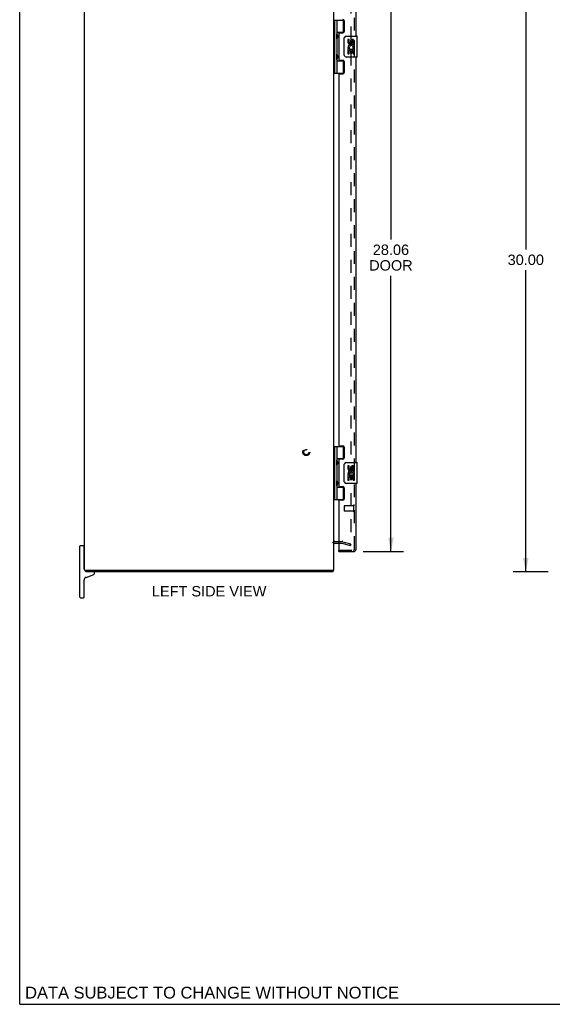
# Model space of a CAD drawing. Header units: inches. Extents: x 0 to 113, y 0 to 73.
# Tile 1 of 6: x 0 to 26, y 0 to 47. Entities that reach past the tile are written whole.
import ezdxf

# ---------------------------------------------------------------- set-up
doc = ezdxf.new("R2010")
doc.units = ezdxf.units.IN
doc.header["$LTSCALE"] = 6.233333
doc.header["$MEASUREMENT"] = 0
doc.linetypes.add('HIDDEN', pattern=[0.2, 0.1, -0.1])
doc.layers.get('0').update_dxf_attribs({"linetype": 'CONTINUOUS'})
for name, color, linetype in [('DEFAULT_2', 8, 'HIDDEN'), ('DIMENSIONS', 7, 'CONTINUOUS'), ('DOOR_ASSEMBLY', 7, 'CONTINUOUS')]:
    doc.layers.add(name, color=color, linetype=linetype)
doc.styles.get("Standard").update_dxf_attribs({"font": 'arial.ttf'})
doc.dimstyles.new('DIMSTYLE_1', dxfattribs={"dimtxt": 0.5, "dimasz": 0.666667, "dimexe": 0.09, "dimexo": 0.07, "dimgap": 0.0375, "dimtad": 0, "dimtih": 1, "dimtoh": 1, "dimzin": 4, "dimdsep": 46, "dimtxsty": 'Standard', "dimblk": '_FILLED', "dimblk1": '_FILLED', "dimblk2": '_FILLED', "dimcen": 0.09, "dimadec": 3, "dimazin": 1, "dimtfac": 1, "dimtdec": 3, "dimtofl": 0, "dimtmove": 0, "dimatfit": 3, "dimldrblk": '_FILLED', "dimfxl": 0, "dimtolj": 1, "dimtzin": 4, "dimarcsym": 0})

# ---------------------------------------------------------------- blocks, each defined once
blk = doc.blocks.new('_FILLED')
at = {"color": 0, "linetype": 'ByBlock'}
blk.add_solid([(0, 0), (-1, 0.2), (-1, -0.2)], dxfattribs=at)
blk = doc.blocks.new('*D5')
at = {"layer": 'DIMENSIONS', "color": 2, "linetype": 'Continuous'}
for p, q in [((16.534, 49.83), (18.464, 49.83)), ((17.864, 49.83), (17.864, 36.781)), ((17.864, 21.767), (17.864, 35.031)), ((16.534, 21.767), (18.464, 21.767))]:
    blk.add_line(p, q, dxfattribs=at)
at = {"layer": 'DIMENSIONS', "color": 2, "linetype": 'Continuous', "xscale": 0.6666666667, "yscale": 0.6666666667, "zscale": 0.6666666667}
for p, rotation in [((17.864, 49.83), 90), ((17.864, 21.767), 270)]:
    blk.add_blockref('_FILLED', p, dxfattribs=dict(at, rotation=rotation))
at = {"layer": 'DIMENSIONS', "color": 2, "linetype": 'Continuous', "insert": (17.864, 36.531), "char_height": 0.5, "width": 2.09294, "attachment_point": 2, "line_spacing_factor": 0.9}
blk.add_mtext('28.06\\PDOOR', dxfattribs=at)
blk = doc.blocks.new('*D9')
at = {"layer": 'DIMENSIONS', "color": 2, "linetype": 'Continuous'}
for p, q in [((25.433, 50.799), (23.753, 50.799)), ((24.353, 50.799), (24.353, 36.299)), ((24.353, 20.799), (24.353, 35.299)), ((25.433, 20.799), (23.753, 20.799))]:
    blk.add_line(p, q, dxfattribs=at)
at = {"layer": 'DIMENSIONS', "color": 2, "linetype": 'Continuous', "xscale": 0.6666666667, "yscale": 0.6666666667, "zscale": 0.6666666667}
for p, rotation in [((24.353, 50.799), 90), ((24.353, 20.799), 270)]:
    blk.add_blockref('_FILLED', p, dxfattribs=dict(at, rotation=rotation))
at = {"layer": 'DIMENSIONS', "color": 2, "linetype": 'Continuous', "insert": (24.353, 36.049), "char_height": 0.5, "width": 1.74721, "attachment_point": 2, "line_spacing_factor": 0.9}
blk.add_mtext('30.00', dxfattribs=at)

msp = doc.modelspace()

# ---------------------------------------------------------------- linework, layer by layer
at = {"color": 7, "linetype": 'Continuous'}
for p, q in [((0, 0), (0, 73.333)), ((2.901, 19.574), (2.901, 22.024)), ((3.076, 22.049), (2.926, 22.049)), ((3.101, 20.939), (3.101, 22.024)), ((3.101, 21.844), (3.116, 21.844)), ((3.101, 21.254), (3.116, 21.254)), ((3.179, 20.874), (3.179, 20.799)), ((15.053, 20.874), (15.053, 20.799)), ((3.101, 19.574), (3.101, 20.399)), ((3.193, 20.53), (3.562, 20.664)), ((3.601, 20.721), (3.601, 20.739)), ((2.926, 19.549), (3.076, 19.549)), ((0, 0), (113.333, 0))]:
    msp.add_line(p, q, dxfattribs=at)
at = {"color": 3, "linetype": 'Continuous'}
for p, q in [((3.116, 20.874), (3.116, 50.724)), ((15.116, 20.874), (15.116, 50.724)), ((15.158, 22.174), (15.359, 22.174)), ((3.116, 20.874), (15.116, 20.874)), ((15.053, 20.799), (3.179, 20.799))]:
    msp.add_line(p, q, dxfattribs=at)
for points in [[(15.069, 20.817), (15.067, 20.812), (15.066, 20.81), (15.065, 20.809), (15.064, 20.807), (15.063, 20.805), (15.062, 20.804), (15.06, 20.802), (15.059, 20.801), (15.058, 20.8), (15.057, 20.799), (15.056, 20.799), (15.055, 20.799), (15.054, 20.799), (15.053, 20.799)], [(15.078, 20.829), (15.077, 20.828), (15.076, 20.826), (15.074, 20.825), (15.073, 20.823), (15.072, 20.821), (15.071, 20.819), (15.069, 20.817)]]:
    msp.add_lwpolyline(points, dxfattribs=at)
at = {"color": 7, "linetype": 'Continuous'}
for centre, radius, start, end in [((2.926, 22.024), 0.025, 90, 180), ((3.076, 22.024), 0.025, 0, 90), ((3.241, 20.939), 0.14, 180, 206.6756), ((3.241, 20.939), 0.14, 207.7056, 243.698), ((3.241, 20.399), 0.14, 110, 180), ((3.541, 20.739), 0.06, 0, 90), ((3.541, 20.721), 0.06, 290, 0), ((2.926, 19.574), 0.025, 180, 270), ((3.076, 19.574), 0.025, 270, 360)]:
    msp.add_arc(centre, radius, start, end, dxfattribs=at)
at = {"color": 3, "linetype": 'Continuous'}
for centre, radius, start, end in [((15.158, 22.132), 0.042, 90, 180), ((14.999, 20.916), 0.117, 312.5569, 338.9598)]:
    msp.add_arc(centre, radius, start, end, dxfattribs=at)
at = {"layer": 'DEFAULT_2', "color": 8, "linetype": 'HIDDEN'}
for p, q in [((15.929, 49.507), (15.929, 22.09)), ((15.158, 22.249), (15.517, 22.249)), ((15.359, 22.174), (15.517, 22.174)), ((15.523, 22.173), (15.909, 22.069)), ((15.543, 22.245), (15.929, 22.142)), ((15.909, 22.069), (15.929, 22.142))]:
    msp.add_line(p, q, dxfattribs=at)
for points in [[(15.914, 22.075), (15.914, 22.075), (15.912, 22.075), (15.911, 22.075)], [(15.929, 22.09), (15.929, 22.088), (15.928, 22.087), (15.928, 22.085), (15.928, 22.084), (15.927, 22.083), (15.926, 22.081), (15.925, 22.08), (15.924, 22.079), (15.923, 22.078), (15.922, 22.077), (15.921, 22.076), (15.919, 22.076), (15.918, 22.075), (15.917, 22.075), (15.915, 22.075), (15.914, 22.075)]]:
    msp.add_lwpolyline(points, dxfattribs=at)
for radius in [0.164, 0.124]:
    msp.add_circle((13.791, 26.548), radius, dxfattribs=at)
for centre, radius, start, end in [((15.158, 22.132), 0.117, 90, 146.9002), ((15.517, 22.149), 0.1, 75, 90), ((15.517, 22.149), 0.025, 75, 90)]:
    msp.add_arc(centre, radius, start, end, dxfattribs=at)
at = {"layer": 'DOOR_ASSEMBLY', "color": 8, "linetype": 'HIDDEN'}
for p, q in [((16.109, 21.884), (16.109, 49.713)), ((15.609, 23.956), (15.609, 23.728)), ((16.066, 23.966), (15.619, 23.966)), ((16.066, 23.718), (15.619, 23.718)), ((16.066, 23.984), (16.066, 23.7)), ((15.359, 21.842), (16.067, 21.842))]:
    msp.add_line(p, q, dxfattribs=at)
at = {"layer": 'DOOR_ASSEMBLY', "color": 3, "linetype": 'Continuous'}
for p, q in [((16.184, 46.549), (16.184, 49.713)), ((15.609, 47.296), (15.609, 46.769)), ((15.359, 46.675), (15.359, 45.422)), ((15.39, 46.706), (15.546, 46.706)), ((16.184, 26.048), (16.184, 45.549)), ((15.39, 45.391), (15.546, 45.391)), ((15.609, 45.328), (15.609, 44.801)), ((15.359, 44.707), (15.359, 26.89)), ((15.39, 44.738), (15.546, 44.738)), ((15.39, 26.859), (15.546, 26.859)), ((15.609, 26.796), (15.609, 26.269)), ((15.359, 26.175), (15.359, 24.922)), ((15.546, 26.206), (15.39, 26.206)), ((15.39, 24.891), (15.546, 24.891)), ((15.609, 24.828), (15.609, 24.301)), ((16.184, 21.884), (16.184, 25.048)), ((15.359, 24.207), (15.359, 21.842)), ((15.546, 24.238), (15.39, 24.238)), ((15.359, 21.767), (16.067, 21.767))]:
    msp.add_line(p, q, dxfattribs=at)
at = {"layer": 'DOOR_ASSEMBLY', "color": 7, "linetype": 'Continuous'}
for p, q in [((15.116, 47.328), (15.6, 47.328)), ((15.155, 47.328), (15.155, 44.769)), ((15.254, 47.328), (15.254, 46.641)), ((15.574, 46.738), (15.574, 47.328)), ((15.254, 46.738), (15.601, 46.738)), ((15.254, 46.441), (15.254, 45.657)), ((15.271, 46.471), (15.271, 46.611)), ((15.543, 46.729), (15.543, 46.706)), ((15.543, 46.729), (15.594, 46.729)), ((15.619, 45.649), (15.619, 46.449)), ((15.719, 46.549), (16.229, 46.549)), ((16.244, 45.564), (16.244, 46.534)), ((15.794, 46.394), (15.794, 46.258)), ((15.857, 46.394), (15.794, 46.394)), ((15.794, 45.933), (15.794, 45.703)), ((15.813, 45.933), (15.794, 45.933)), ((15.847, 45.933), (15.874, 45.952)), ((15.847, 45.933), (16.107, 45.933)), ((15.857, 46.258), (15.857, 46.394)), ((15.922, 46.321), (15.923, 46.252)), ((15.983, 46.258), (15.983, 46.3)), ((16.038, 45.969), (16.096, 45.944)), ((16.046, 46.164), (16.046, 46.3)), ((16.046, 46.164), (16.107, 46.164)), ((16.107, 46.164), (16.107, 46.321)), ((16.107, 45.98), (16.107, 46.033)), ((16.107, 45.703), (16.107, 45.933)), ((15.254, 45.457), (15.254, 44.769)), ((15.271, 45.487), (15.271, 45.627)), ((16.229, 45.549), (15.719, 45.549)), ((15.794, 45.703), (15.857, 45.703)), ((15.857, 45.703), (15.857, 45.87)), ((15.857, 45.87), (15.922, 45.87)), ((15.922, 45.87), (15.922, 45.734)), ((15.922, 45.734), (15.983, 45.734)), ((15.983, 45.734), (15.983, 45.87)), ((15.983, 45.87), (16.046, 45.87)), ((16.046, 45.703), (16.046, 45.87)), ((16.046, 45.703), (16.107, 45.703)), ((15.254, 45.36), (15.601, 45.36)), ((15.543, 45.391), (15.543, 45.369)), ((15.594, 45.369), (15.543, 45.369)), ((15.574, 44.769), (15.574, 45.36)), ((15.116, 44.769), (15.6, 44.769)), ((15.116, 26.828), (15.6, 26.828)), ((15.155, 26.828), (15.155, 24.269)), ((15.254, 26.828), (15.254, 26.141)), ((15.574, 26.237), (15.574, 26.828)), ((15.254, 26.237), (15.601, 26.237)), ((15.271, 25.97), (15.271, 26.11)), ((15.543, 26.228), (15.594, 26.228)), ((15.543, 26.228), (15.543, 26.206)), ((15.719, 26.048), (16.229, 26.048)), ((15.254, 25.94), (15.254, 25.157)), ((15.619, 25.148), (15.619, 25.948)), ((15.857, 25.894), (15.794, 25.894)), ((15.794, 25.894), (15.794, 25.758)), ((15.857, 25.758), (15.857, 25.894)), ((15.922, 25.82), (15.923, 25.751)), ((15.983, 25.758), (15.983, 25.8)), ((16.046, 25.664), (16.046, 25.8)), ((16.046, 25.664), (16.107, 25.664)), ((16.107, 25.664), (16.107, 25.82)), ((16.244, 25.063), (16.244, 26.033)), ((15.271, 24.986), (15.271, 25.126)), ((15.813, 25.433), (15.794, 25.433)), ((15.794, 25.433), (15.794, 25.203)), ((15.794, 25.203), (15.857, 25.203)), ((15.847, 25.433), (15.874, 25.452)), ((15.847, 25.433), (16.107, 25.433)), ((15.857, 25.37), (15.922, 25.37)), ((15.857, 25.203), (15.857, 25.37)), ((15.922, 25.37), (15.922, 25.234)), ((15.922, 25.234), (15.983, 25.234)), ((15.983, 25.37), (16.046, 25.37)), ((15.983, 25.234), (15.983, 25.37)), ((16.038, 25.469), (16.096, 25.444)), ((16.046, 25.203), (16.046, 25.37)), ((16.046, 25.203), (16.107, 25.203)), ((16.107, 25.48), (16.107, 25.533)), ((16.107, 25.203), (16.107, 25.433)), ((15.254, 24.956), (15.254, 24.269)), ((15.254, 24.859), (15.601, 24.859)), ((15.543, 24.891), (15.543, 24.868)), ((15.594, 24.868), (15.543, 24.868)), ((15.574, 24.269), (15.574, 24.859)), ((16.229, 25.048), (15.719, 25.048)), ((15.116, 24.269), (15.6, 24.269)), ((15.359, 21.767), (15.359, 21.842))]:
    msp.add_line(p, q, dxfattribs=at)
for points in [[(15.254, 46.685), (15.255, 46.676), (15.257, 46.667), (15.26, 46.656), (15.264, 46.645), (15.269, 46.633), (15.273, 46.622), (15.278, 46.61), (15.283, 46.598), (15.287, 46.587), (15.291, 46.575), (15.294, 46.564), (15.296, 46.552), (15.296, 46.541), (15.296, 46.529), (15.294, 46.518), (15.291, 46.506), (15.287, 46.495), (15.283, 46.483), (15.278, 46.471), (15.273, 46.46), (15.269, 46.448), (15.264, 46.436), (15.26, 46.425), (15.257, 46.415), (15.255, 46.405), (15.254, 46.397)], [(15.619, 46.449), (15.619, 46.455), (15.62, 46.461), (15.621, 46.467), (15.622, 46.473), (15.624, 46.479), (15.626, 46.485)], [(15.254, 45.701), (15.255, 45.692), (15.257, 45.683), (15.26, 45.672), (15.264, 45.661), (15.269, 45.649), (15.273, 45.638), (15.278, 45.626), (15.283, 45.614), (15.287, 45.603), (15.291, 45.591), (15.294, 45.58), (15.296, 45.568), (15.296, 45.557), (15.296, 45.545), (15.294, 45.534), (15.291, 45.522), (15.287, 45.511), (15.283, 45.499), (15.278, 45.487), (15.273, 45.476), (15.269, 45.464), (15.264, 45.452), (15.26, 45.441), (15.257, 45.431), (15.255, 45.421), (15.254, 45.413)], [(15.626, 45.613), (15.624, 45.618), (15.622, 45.624), (15.621, 45.63), (15.62, 45.636), (15.619, 45.642), (15.619, 45.649)], [(15.254, 26.184), (15.255, 26.176), (15.257, 26.166), (15.26, 26.156), (15.264, 26.145), (15.269, 26.133), (15.273, 26.121), (15.278, 26.11), (15.283, 26.098), (15.287, 26.087), (15.291, 26.075), (15.294, 26.063), (15.296, 26.052), (15.296, 26.04), (15.296, 26.029), (15.294, 26.017), (15.291, 26.006), (15.287, 25.994), (15.283, 25.983), (15.278, 25.971), (15.273, 25.959), (15.269, 25.948), (15.264, 25.936), (15.26, 25.925), (15.257, 25.915), (15.255, 25.905), (15.254, 25.897)], [(15.619, 25.948), (15.619, 25.955), (15.62, 25.961), (15.621, 25.967), (15.622, 25.973), (15.624, 25.979), (15.626, 25.985)], [(15.254, 25.2), (15.255, 25.192), (15.257, 25.182), (15.26, 25.172), (15.264, 25.161), (15.269, 25.149), (15.273, 25.137), (15.278, 25.126), (15.283, 25.114), (15.287, 25.103), (15.291, 25.091), (15.294, 25.079), (15.296, 25.068), (15.296, 25.056), (15.296, 25.045), (15.294, 25.033), (15.291, 25.022), (15.287, 25.01), (15.283, 24.999), (15.278, 24.987), (15.273, 24.975), (15.269, 24.964), (15.264, 24.952), (15.26, 24.941), (15.257, 24.931), (15.255, 24.921), (15.254, 24.913)], [(15.626, 25.112), (15.624, 25.118), (15.622, 25.124), (15.621, 25.13), (15.62, 25.136), (15.619, 25.142), (15.619, 25.148)]]:
    msp.add_lwpolyline(points, dxfattribs=at)
at = {"layer": 'DOOR_ASSEMBLY', "color": 3, "linetype": 'Continuous'}
for centre, radius, start, end in [((15.546, 47.296), 0.063, 0, 90), ((15.39, 46.675), 0.031, 90, 180), ((15.546, 46.769), 0.063, 270, 360), ((15.39, 45.422), 0.031, 180, 270), ((15.546, 45.328), 0.063, 0, 90), ((15.39, 44.707), 0.031, 90, 180), ((15.546, 44.801), 0.063, 270, 360), ((15.39, 26.89), 0.031, 180, 270), ((15.546, 26.796), 0.063, 0, 90), ((15.39, 26.175), 0.031, 90, 180), ((15.546, 26.269), 0.063, 270, 360), ((15.39, 24.922), 0.031, 180, 270), ((15.546, 24.828), 0.063, 0, 90), ((15.39, 24.207), 0.031, 90, 180), ((15.546, 24.301), 0.063, 270, 360), ((16.067, 21.884), 0.117, 270, 360)]:
    msp.add_arc(centre, radius, start, end, dxfattribs=at)
at = {"layer": 'DOOR_ASSEMBLY', "color": 7, "linetype": 'Continuous'}
for centre, radius, start, end in [((15.181, 46.611), 0.09, 0, 35.1877), ((15.181, 46.471), 0.09, 324.8123, 360), ((15.719, 46.449), 0.1, 90, 158.7946), ((16.229, 46.534), 0.015, 0, 90), ((15.889, 46.258), 0.0943, 180, 360), ((15.948, 46.006), 0.154, 161.4199, 206.1963), ((15.952, 46.007), 0.157, 9.7031, 161.8791), ((15.952, 46.007), 0.157, 205.737, 207.8532), ((15.889, 46.258), 0.0314, 180, 261.2295), ((15.952, 46.007), 0.0943, 336.5966, 215.1122), ((15.888, 46.263), 0.0362, 263.4285, 341.7628), ((16.015, 46.3), 0.0943, 71.7267, 167.4338), ((16.015, 46.3), 0.0314, 0, 180.0485), ((16.015, 46.3), 0.0943, 12.5402, 71.701), ((15.952, 46.007), 0.157, 336.5966, 350.2969), ((15.181, 45.627), 0.09, 0, 35.1877), ((15.181, 45.487), 0.09, 324.8123, 360), ((15.719, 45.649), 0.1, 201.205, 270), ((16.229, 45.564), 0.015, 270, 360), ((15.181, 26.11), 0.09, 0, 35.1877), ((15.719, 25.948), 0.1, 90, 158.7946), ((16.229, 26.033), 0.015, 0, 90), ((15.181, 25.97), 0.09, 324.8123, 360), ((15.889, 25.758), 0.0943, 180, 360), ((15.952, 25.506), 0.157, 9.7031, 161.8791), ((15.889, 25.758), 0.0314, 180, 261.2295), ((15.952, 25.506), 0.0943, 336.5966, 215.1122), ((15.888, 25.763), 0.0362, 263.4285, 341.7628), ((16.015, 25.8), 0.0943, 71.7267, 167.4338), ((16.015, 25.8), 0.0314, 0, 180.0485), ((16.015, 25.8), 0.0943, 12.5402, 71.701), ((15.181, 25.126), 0.09, 0, 35.1877), ((15.719, 25.148), 0.1, 201.205, 270), ((15.948, 25.506), 0.154, 161.4199, 206.1963), ((15.952, 25.506), 0.157, 205.737, 207.8532), ((15.952, 25.506), 0.157, 336.5966, 350.2969), ((15.181, 24.986), 0.09, 324.8123, 360), ((16.229, 25.063), 0.015, 270, 360)]:
    msp.add_arc(centre, radius, start, end, dxfattribs=at)
at = {"layer": 'DOOR_ASSEMBLY', "color": 8, "linetype": 'HIDDEN'}
for centre, radius, start, end in [((15.619, 23.956), 0.01, 90, 180), ((15.619, 23.728), 0.01, 180, 270), ((16.088, 23.984), 0.0215, 0, 180), ((16.088, 23.7), 0.0215, 180, 360), ((16.067, 21.884), 0.042, 270, 360)]:
    msp.add_arc(centre, radius, start, end, dxfattribs=at)
at = {"layer": 'DOOR_ASSEMBLY', "color": 7, "linetype": 'Continuous'}
for centre in [(15.343, 46.541), (15.343, 45.557), (15.343, 26.04), (15.343, 25.056)]:
    msp.add_ellipse(centre, major_axis=(0, 0.188), ratio=0.5625, start_param=1.007189, end_param=2.134404, dxfattribs=at)

# ---------------------------------------------------------------- texts
at = {"layer": 'DIMENSIONS', "color": 2, "linetype": 'Continuous', "attachment_point": 2, "line_spacing_factor": 0.9}
for s, insert, char_height, width in [('LEFT SIDE VIEW', (9.117, 20.112), 0.5, 5.49814), ('DATA SUBJECT TO CHANGE WITHOUT NOTICE', (9.256, 0.845), 0.56667, 17.95217)]:
    msp.add_mtext(s, dxfattribs=dict(at, insert=insert, char_height=char_height, width=width))

# ---------------------------------------------------------------- dimensions: what is measured, and where the dimension line sits
at = {"layer": 'DIMENSIONS', "color": 2, "linetype": 'Continuous'}
dim = msp.add_linear_dim(base=(24.353, 20.799), p1=(25.503, 50.799), p2=(25.503, 20.799), angle=270, dimstyle='DIMSTYLE_1', dxfattribs=at)
dim.commit()
dim.dimension.update_dxf_attribs({"geometry": '*D9', "text_midpoint": (24.352, 35.796), "dimtype": 160})
dim = msp.add_linear_dim(base=(17.864, 21.767), p1=(16.464, 49.83), p2=(16.464, 21.767), angle=270, text='<>\\PDOOR', dimstyle='DIMSTYLE_1', dxfattribs=at)
dim.commit()
dim.dimension.update_dxf_attribs({"geometry": '*D5', "text_midpoint": (17.864, 35.906), "dimtype": 160})

doc.saveas('drawing.dxf')
